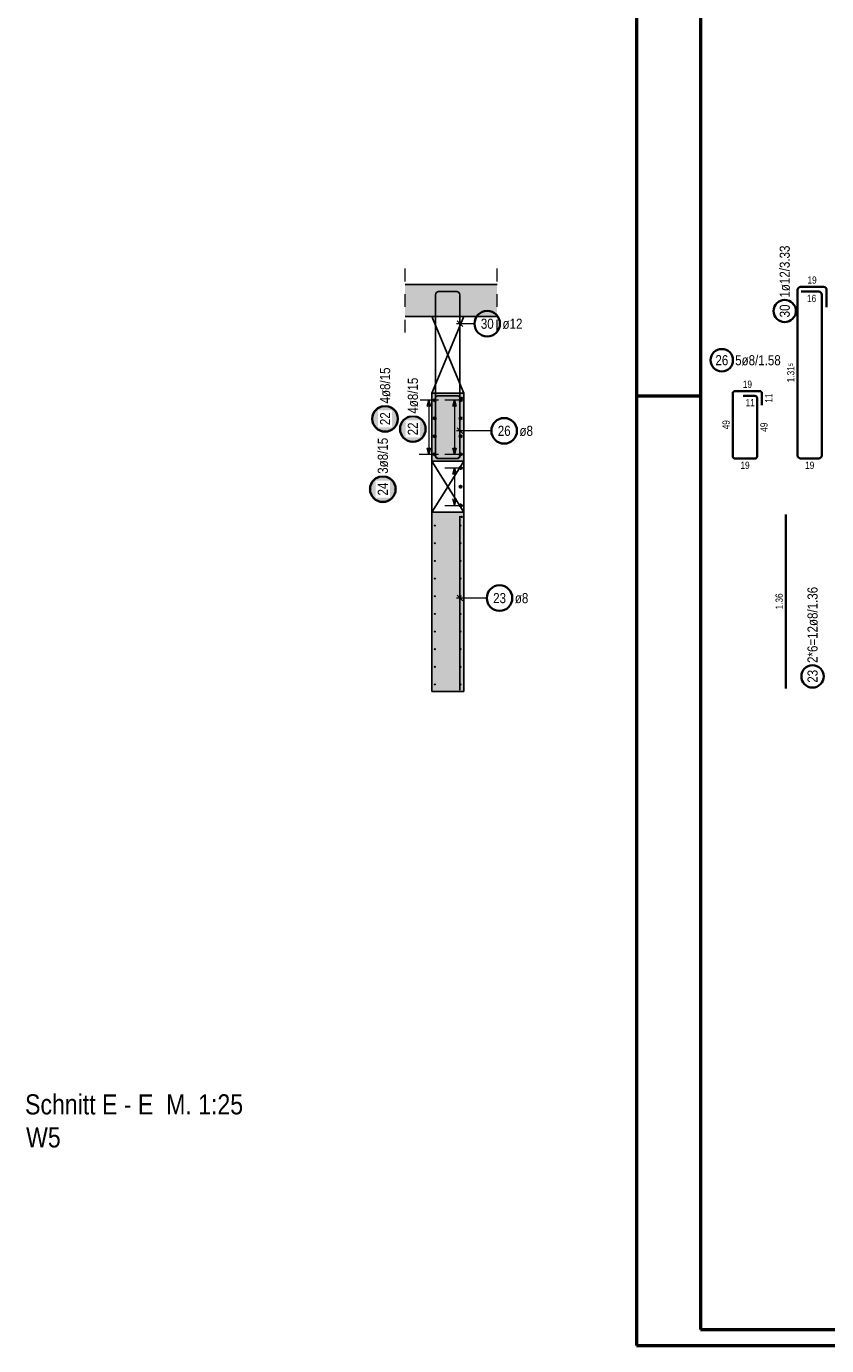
# Model space of a CAD drawing. Header units: millimetres. Extents: x -4.8 to 43.1, y -12 to 21.7.
# Tile 2 of 42: x -4.8 to 1.5, y 0 to 10.3. Entities that reach past the tile are written whole.
import ezdxf

# ---------------------------------------------------------------- set-up
doc = ezdxf.new("R2010")
doc.units = ezdxf.units.MM
doc.linetypes.add('HIDDEN', pattern=[0.375, 0.25, -0.125])
doc.layers.add('Achsen', color=7, linetype='Continuous', lineweight=20)
doc.layers.add('nplo Bewehrung', color=7, linetype='Continuous', lineweight=20)
doc.styles.add('Arial Narrow', font='ARIALN.TTF')

msp = doc.modelspace()

# ---------------------------------------------------------------- hatches: boundary and pattern name
at = {"lineweight": 13, "true_color": 0xd7ffd7}
for points in [[(-1.810285, 8.043928), (-1.091204, 8.043928), (-1.091204, 8.293928), (-1.810285, 8.293928)], [(-1.352389, 6.913934), (-1.352389, 7.443934), (-1.602389, 7.443934), (-1.602389, 6.913934)], [(-1.352389, 5.113928), (-1.352389, 6.513934), (-1.602389, 6.513934), (-1.602389, 5.113928)]]:
    msp.add_hatch(color=254, dxfattribs=at).paths.add_polyline_path(points)
at = {"lineweight": 25, "true_color": 0xffffff}
for points in [[(-1.857125, 7.244612), (-1.857192, 7.248451), (-1.857393, 7.252285), (-1.857728, 7.25611), (-1.858196, 7.259921), (-1.858797, 7.263713), (-1.859529, 7.267482), (-1.860393, 7.271223), (-1.861387, 7.274932), (-1.862509, 7.278604), (-1.863759, 7.282234), (-1.865135, 7.285819), (-1.866635, 7.289353), (-1.868258, 7.292833), (-1.870001, 7.296254), (-1.871863, 7.299612), (-1.87384, 7.302903), (-1.875931, 7.306123), (-1.878134, 7.309268), (-1.880444, 7.312335), (-1.882861, 7.315318), (-1.885379, 7.318216), (-1.887998, 7.321024), (-1.890713, 7.323739), (-1.893521, 7.326358), (-1.896419, 7.328877), (-1.899403, 7.331293), (-1.902469, 7.333604), (-1.905614, 7.335806), (-1.908834, 7.337897), (-1.912125, 7.339875), (-1.915484, 7.341736), (-1.918905, 7.343479), (-1.922384, 7.345102), (-1.925919, 7.346602), (-1.929503, 7.347978), (-1.933134, 7.349228), (-1.936805, 7.350351), (-1.940514, 7.351344), (-1.944255, 7.352208), (-1.948024, 7.352941), (-1.951816, 7.353541), (-1.955627, 7.354009), (-1.959452, 7.354344), (-1.963286, 7.354545), (-1.967125, 7.354612), (-1.970964, 7.354545), (-1.974799, 7.354344), (-1.978624, 7.354009), (-1.982434, 7.353541), (-1.986227, 7.352941), (-1.989996, 7.352208), (-1.993737, 7.351344), (-1.997446, 7.350351), (-2.001117, 7.349228), (-2.004748, 7.347978), (-2.008332, 7.346602), (-2.011866, 7.345102), (-2.015346, 7.343479), (-2.018767, 7.341736), (-2.022125, 7.339875), (-2.025417, 7.337897), (-2.028637, 7.335806), (-2.031782, 7.333604), (-2.034848, 7.331293), (-2.037832, 7.328877), (-2.04073, 7.326358), (-2.043538, 7.323739), (-2.046253, 7.321024), (-2.048871, 7.318216), (-2.05139, 7.315318), (-2.053807, 7.312335), (-2.056117, 7.309268), (-2.05832, 7.306123), (-2.060411, 7.302903), (-2.062388, 7.299612), (-2.06425, 7.296254), (-2.065993, 7.292833), (-2.067615, 7.289353), (-2.069116, 7.285819), (-2.070492, 7.282234), (-2.071742, 7.278604), (-2.072864, 7.274932), (-2.073858, 7.271223), (-2.074722, 7.267482), (-2.075454, 7.263713), (-2.076055, 7.259921), (-2.076523, 7.25611), (-2.076857, 7.252285), (-2.077058, 7.248451), (-2.077125, 7.244612), (-2.077058, 7.240773), (-2.076857, 7.236939), (-2.076523, 7.233114), (-2.076055, 7.229303), (-2.075454, 7.225511), (-2.074722, 7.221742), (-2.073858, 7.218), (-2.072864, 7.214292), (-2.071742, 7.21062), (-2.070492, 7.20699), (-2.069116, 7.203405), (-2.067615, 7.199871), (-2.065993, 7.196391), (-2.06425, 7.19297), (-2.062388, 7.189612), (-2.060411, 7.186321), (-2.05832, 7.183101), (-2.056117, 7.179955), (-2.053807, 7.176889), (-2.05139, 7.173905), (-2.048871, 7.171007), (-2.046253, 7.168199), (-2.043538, 7.165484), (-2.04073, 7.162866), (-2.037832, 7.160347), (-2.034848, 7.157931), (-2.031782, 7.15562), (-2.028637, 7.153418), (-2.025417, 7.151327), (-2.022125, 7.149349), (-2.018767, 7.147488), (-2.015346, 7.145744), (-2.011866, 7.144122), (-2.008332, 7.142622), (-2.004748, 7.141246), (-2.001117, 7.139996), (-1.997446, 7.138873), (-1.993737, 7.137879), (-1.989996, 7.137016), (-1.986227, 7.136283), (-1.982434, 7.135682), (-1.978624, 7.135214), (-1.974799, 7.13488), (-1.970964, 7.134679), (-1.967125, 7.134612), (-1.963286, 7.134679), (-1.959452, 7.13488), (-1.955627, 7.135214), (-1.951816, 7.135682), (-1.948024, 7.136283), (-1.944255, 7.137016), (-1.940514, 7.137879), (-1.936805, 7.138873), (-1.933134, 7.139996), (-1.929503, 7.141246), (-1.925919, 7.142622), (-1.922384, 7.144122), (-1.918905, 7.145744), (-1.915484, 7.147488), (-1.912125, 7.149349), (-1.908834, 7.151327), (-1.905614, 7.153418), (-1.902469, 7.15562), (-1.899403, 7.157931), (-1.896419, 7.160347), (-1.893521, 7.162866), (-1.890713, 7.165484), (-1.887998, 7.168199), (-1.885379, 7.171007), (-1.882861, 7.173905), (-1.880444, 7.176889), (-1.878134, 7.179955), (-1.875931, 7.183101), (-1.87384, 7.186321), (-1.871863, 7.189612), (-1.870001, 7.19297), (-1.868258, 7.196391), (-1.866635, 7.199871), (-1.865135, 7.203405), (-1.863759, 7.20699), (-1.862509, 7.21062), (-1.861387, 7.214292), (-1.860393, 7.218), (-1.859529, 7.221742), (-1.858797, 7.225511), (-1.858196, 7.229303), (-1.857728, 7.233114), (-1.857393, 7.236939)], [(-1.64, 7.165247), (-1.640067, 7.169086), (-1.640268, 7.17292), (-1.640603, 7.176745), (-1.641071, 7.180556), (-1.641671, 7.184348), (-1.642404, 7.188117), (-1.643267, 7.191859), (-1.644261, 7.195567), (-1.645384, 7.199239), (-1.646634, 7.202869), (-1.64801, 7.206454), (-1.64951, 7.209988), (-1.651133, 7.213468), (-1.652876, 7.216889), (-1.654737, 7.220247), (-1.656715, 7.223538), (-1.658806, 7.226758), (-1.661008, 7.229903), (-1.663319, 7.23297), (-1.665735, 7.235954), (-1.668254, 7.238851), (-1.670873, 7.24166), (-1.673588, 7.244374), (-1.676396, 7.246993), (-1.679293, 7.249512), (-1.682277, 7.251928), (-1.685344, 7.254239), (-1.688489, 7.256441), (-1.691709, 7.258532), (-1.695, 7.26051), (-1.698358, 7.262371), (-1.701779, 7.264114), (-1.705259, 7.265737), (-1.708793, 7.267237), (-1.712378, 7.268613), (-1.716008, 7.269863), (-1.71968, 7.270986), (-1.723389, 7.27198), (-1.72713, 7.272843), (-1.730899, 7.273576), (-1.734691, 7.274177), (-1.738502, 7.274645), (-1.742327, 7.274979), (-1.746161, 7.27518), (-1.75, 7.275247), (-1.753839, 7.27518), (-1.757673, 7.274979), (-1.761498, 7.274645), (-1.765309, 7.274177), (-1.769101, 7.273576), (-1.77287, 7.272843), (-1.776611, 7.27198), (-1.78032, 7.270986), (-1.783992, 7.269863), (-1.787622, 7.268613), (-1.791207, 7.267237), (-1.794741, 7.265737), (-1.798221, 7.264114), (-1.801642, 7.262371), (-1.805, 7.26051), (-1.808291, 7.258532), (-1.811511, 7.256441), (-1.814656, 7.254239), (-1.817723, 7.251928), (-1.820707, 7.249512), (-1.823604, 7.246993), (-1.826412, 7.244374), (-1.829127, 7.24166), (-1.831746, 7.238851), (-1.834265, 7.235954), (-1.836681, 7.23297), (-1.838992, 7.229903), (-1.841194, 7.226758), (-1.843285, 7.223538), (-1.845263, 7.220247), (-1.847124, 7.216889), (-1.848867, 7.213468), (-1.85049, 7.209988), (-1.85199, 7.206454), (-1.853366, 7.202869), (-1.854616, 7.199239), (-1.855739, 7.195567), (-1.856733, 7.191859), (-1.857596, 7.188117), (-1.858329, 7.184348), (-1.858929, 7.180556), (-1.859397, 7.176745), (-1.859732, 7.17292), (-1.859933, 7.169086), (-1.86, 7.165247), (-1.859933, 7.161408), (-1.859732, 7.157574), (-1.859397, 7.153749), (-1.858929, 7.149938), (-1.858329, 7.146146), (-1.857596, 7.142377), (-1.856733, 7.138636), (-1.855739, 7.134927), (-1.854616, 7.131255), (-1.853366, 7.127625), (-1.85199, 7.12404), (-1.85049, 7.120506), (-1.848867, 7.117026), (-1.847124, 7.113605), (-1.845263, 7.110247), (-1.843285, 7.106956), (-1.841194, 7.103736), (-1.838992, 7.100591), (-1.836681, 7.097524), (-1.834265, 7.09454), (-1.831746, 7.091643), (-1.829127, 7.088835), (-1.826412, 7.08612), (-1.823604, 7.083501), (-1.820707, 7.080982), (-1.817723, 7.078566), (-1.814656, 7.076255), (-1.811511, 7.074053), (-1.808291, 7.071962), (-1.805, 7.069984), (-1.801642, 7.068123), (-1.798221, 7.06638), (-1.794741, 7.064757), (-1.791207, 7.063257), (-1.787622, 7.061881), (-1.783992, 7.060631), (-1.78032, 7.059508), (-1.776611, 7.058515), (-1.77287, 7.057651), (-1.769101, 7.056918), (-1.765309, 7.056318), (-1.761498, 7.05585), (-1.757673, 7.055515), (-1.753839, 7.055314), (-1.75, 7.055247), (-1.746161, 7.055314), (-1.742327, 7.055515), (-1.738502, 7.05585), (-1.734691, 7.056318), (-1.730899, 7.056918), (-1.72713, 7.057651), (-1.723389, 7.058515), (-1.71968, 7.059508), (-1.716008, 7.060631), (-1.712378, 7.061881), (-1.708793, 7.063257), (-1.705259, 7.064757), (-1.701779, 7.06638), (-1.698358, 7.068123), (-1.695, 7.069984), (-1.691709, 7.071962), (-1.688489, 7.074053), (-1.685344, 7.076255), (-1.682277, 7.078566), (-1.679293, 7.080982), (-1.676396, 7.083501), (-1.673588, 7.08612), (-1.670873, 7.088835), (-1.668254, 7.091643), (-1.665735, 7.09454), (-1.663319, 7.097524), (-1.661008, 7.100591), (-1.658806, 7.103736), (-1.656715, 7.106956), (-1.654737, 7.110247), (-1.652876, 7.113605), (-1.651133, 7.117026), (-1.64951, 7.120506), (-1.64801, 7.12404), (-1.646634, 7.127625), (-1.645384, 7.131255), (-1.644261, 7.134927), (-1.643267, 7.138636), (-1.642404, 7.142377), (-1.641671, 7.146146), (-1.641071, 7.149938), (-1.640603, 7.153749), (-1.640268, 7.157574)], [(-1.87486, 6.694837), (-1.874927, 6.698676), (-1.875128, 6.70251), (-1.875463, 6.706335), (-1.875931, 6.710146), (-1.876531, 6.713938), (-1.877264, 6.717707), (-1.878128, 6.721448), (-1.879121, 6.725157), (-1.880244, 6.728829), (-1.881494, 6.732459), (-1.88287, 6.736044), (-1.88437, 6.739578), (-1.885993, 6.743058), (-1.887736, 6.746479), (-1.889597, 6.749837), (-1.891575, 6.753128), (-1.893666, 6.756348), (-1.895868, 6.759493), (-1.898179, 6.76256), (-1.900595, 6.765544), (-1.903114, 6.768441), (-1.905733, 6.771249), (-1.908448, 6.773964), (-1.911256, 6.776583), (-1.914153, 6.779102), (-1.917137, 6.781518), (-1.920204, 6.783829), (-1.923349, 6.786031), (-1.926569, 6.788122), (-1.92986, 6.7901), (-1.933218, 6.791961), (-1.936639, 6.793704), (-1.940119, 6.795327), (-1.943653, 6.796827), (-1.947238, 6.798203), (-1.950868, 6.799453), (-1.95454, 6.800576), (-1.958249, 6.801569), (-1.96199, 6.802433), (-1.965759, 6.803166), (-1.969551, 6.803766), (-1.973362, 6.804234), (-1.977187, 6.804569), (-1.981021, 6.80477), (-1.98486, 6.804837), (-1.988699, 6.80477), (-1.992533, 6.804569), (-1.996358, 6.804234), (-2.000169, 6.803766), (-2.003961, 6.803166), (-2.00773, 6.802433), (-2.011471, 6.801569), (-2.01518, 6.800576), (-2.018852, 6.799453), (-2.022482, 6.798203), (-2.026067, 6.796827), (-2.029601, 6.795327), (-2.033081, 6.793704), (-2.036502, 6.791961), (-2.03986, 6.7901), (-2.043151, 6.788122), (-2.046371, 6.786031), (-2.049516, 6.783829), (-2.052583, 6.781518), (-2.055567, 6.779102), (-2.058464, 6.776583), (-2.061273, 6.773964), (-2.063987, 6.771249), (-2.066606, 6.768441), (-2.069125, 6.765544), (-2.071541, 6.76256), (-2.073852, 6.759493), (-2.076054, 6.756348), (-2.078145, 6.753128), (-2.080123, 6.749837), (-2.081984, 6.746479), (-2.083727, 6.743058), (-2.08535, 6.739578), (-2.08685, 6.736044), (-2.088226, 6.732459), (-2.089476, 6.728829), (-2.090599, 6.725157), (-2.091593, 6.721448), (-2.092456, 6.717707), (-2.093189, 6.713938), (-2.09379, 6.710146), (-2.094257, 6.706335), (-2.094592, 6.70251), (-2.094793, 6.698676), (-2.09486, 6.694837), (-2.094793, 6.690998), (-2.094592, 6.687164), (-2.094257, 6.683339), (-2.09379, 6.679528), (-2.093189, 6.675736), (-2.092456, 6.671967), (-2.091593, 6.668226), (-2.090599, 6.664517), (-2.089476, 6.660845), (-2.088226, 6.657215), (-2.08685, 6.65363), (-2.08535, 6.650096), (-2.083727, 6.646616), (-2.081984, 6.643195), (-2.080123, 6.639837), (-2.078145, 6.636546), (-2.076054, 6.633326), (-2.073852, 6.630181), (-2.071541, 6.627114), (-2.069125, 6.62413), (-2.066606, 6.621233), (-2.063987, 6.618425), (-2.061273, 6.61571), (-2.058464, 6.613091), (-2.055567, 6.610572), (-2.052583, 6.608156), (-2.049516, 6.605845), (-2.046371, 6.603643), (-2.043151, 6.601552), (-2.03986, 6.599574), (-2.036502, 6.597713), (-2.033081, 6.59597), (-2.029601, 6.594347), (-2.026067, 6.592847), (-2.022482, 6.591471), (-2.018852, 6.590221), (-2.01518, 6.589098), (-2.011471, 6.588104), (-2.00773, 6.587241), (-2.003961, 6.586508), (-2.000169, 6.585907), (-1.996358, 6.58544), (-1.992533, 6.585105), (-1.988699, 6.584904), (-1.98486, 6.584837), (-1.981021, 6.584904), (-1.977187, 6.585105), (-1.973362, 6.58544), (-1.969551, 6.585907), (-1.965759, 6.586508), (-1.96199, 6.587241), (-1.958249, 6.588104), (-1.95454, 6.589098), (-1.950868, 6.590221), (-1.947238, 6.591471), (-1.943653, 6.592847), (-1.940119, 6.594347), (-1.936639, 6.59597), (-1.933218, 6.597713), (-1.92986, 6.599574), (-1.926569, 6.601552), (-1.923349, 6.603643), (-1.920204, 6.605845), (-1.917137, 6.608156), (-1.914153, 6.610572), (-1.911256, 6.613091), (-1.908448, 6.61571), (-1.905733, 6.618425), (-1.903114, 6.621233), (-1.900595, 6.62413), (-1.898179, 6.627114), (-1.895868, 6.630181), (-1.893666, 6.633326), (-1.891575, 6.636546), (-1.889597, 6.639837), (-1.887736, 6.643195), (-1.885993, 6.646616), (-1.88437, 6.650096), (-1.88287, 6.65363), (-1.881494, 6.657215), (-1.880244, 6.660845), (-1.879121, 6.664517), (-1.878128, 6.668226), (-1.877264, 6.671967), (-1.876531, 6.675736), (-1.875931, 6.679528), (-1.875463, 6.683339), (-1.875128, 6.687164)]]:
    msp.add_hatch(color=7, dxfattribs=at).paths.add_polyline_path(points)

# ---------------------------------------------------------------- linework, layer by layer
at = {"color": 4, "linetype": 'Continuous', "lineweight": 50}
for p, q in [((0, 21.025), (0, 0)), ((0.5, 20.9), (0.5, 0.125)), ((0.5, 0.125), (29.6, 0.125)), ((0, 0), (29.725, 0))]:
    msp.add_line(p, q, dxfattribs=at)
at = {"color": 5, "linetype": 'HIDDEN', "lineweight": 18, "ltscale": 0.25}
for p, q in [((-1.810285, 7.918928), (-1.810285, 8.418928)), ((-1.091204, 7.918928), (-1.091204, 8.418928))]:
    msp.add_line(p, q, dxfattribs=at)
at = {"color": 3, "linetype": 'Continuous', "lineweight": 25}
for p, q in [((-1.091204, 8.293928), (-1.810285, 8.293928)), ((-1.572389, 6.957934), (-1.572389, 8.214934)), ((-1.548389, 8.238934), (-1.406439, 8.238934)), ((-1.542439, 8.238934), (-1.406439, 8.238934)), ((-1.382439, 8.214934), (-1.382439, 6.957934)), ((-1.382439, 8.214934), (-1.382439, 8.078934)), ((-1.091204, 8.043928), (-1.810285, 8.043928)), ((-1.404536, 8.010087), (-1.360342, 7.965892)), ((-1.602389, 6.913934), (-1.602389, 7.443934)), ((-1.352389, 7.443934), (-1.602389, 7.443934)), ((-1.352389, 6.913934), (-1.352389, 7.443934)), ((-1.625, 7.389934), (-1.638397, 7.339934)), ((-1.611603, 7.339934), (-1.625, 7.389934)), ((-1.572389, 6.949934), (-1.572389, 7.407934)), ((-1.556389, 7.423934), (-1.398389, 7.423934)), ((-1.492389, 7.423934), (-1.398389, 7.423934)), ((-1.425, 7.389934), (-1.438397, 7.339934)), ((-1.411603, 7.339934), (-1.425, 7.389934)), ((-1.382389, 7.407934), (-1.382389, 6.949934)), ((-1.382389, 7.407934), (-1.382389, 7.313934)), ((-1.404486, 7.172823), (-1.360292, 7.128629)), ((-1.638397, 7.017935), (-1.625, 6.967935)), ((-1.625, 6.967935), (-1.611603, 7.017935)), ((-1.438397, 7.017935), (-1.425, 6.967935)), ((-1.425, 6.967935), (-1.411603, 7.017935)), ((-1.602389, 6.513934), (-1.602389, 6.913934)), ((-1.352389, 6.913934), (-1.602389, 6.913934)), ((-1.398389, 6.933934), (-1.556389, 6.933934)), ((-1.406439, 6.933934), (-1.548389, 6.933934)), ((-1.352389, 6.513934), (-1.352389, 6.913934)), ((-1.425, 6.859934), (-1.438397, 6.809934)), ((-1.411603, 6.809934), (-1.425, 6.859934)), ((-1.438397, 6.617935), (-1.425, 6.567935)), ((-1.425, 6.567935), (-1.411603, 6.617935)), ((-1.602389, 5.113928), (-1.602389, 6.513934)), ((-1.352389, 6.513934), (-1.602389, 6.513934)), ((-1.352389, 5.113928), (-1.352389, 6.513934)), ((-1.382438, 6.483933), (-1.38239, 5.123927)), ((-1.404513, 5.8654), (-1.360317, 5.821207)), ((-1.352389, 5.113928), (-1.602389, 5.113928))]:
    msp.add_line(p, q, dxfattribs=at)
at = {"color": 2, "linetype": 'Continuous', "lineweight": 35}
for p, q in [((1.257856, 6.957928), (1.257856, 8.252428)), ((1.281856, 8.276428), (1.461306, 8.276428)), ((1.485306, 8.252428), (1.485306, 8.116428)), ((1.287806, 8.238928), (1.423806, 8.238928)), ((1.447806, 8.214928), (1.447806, 6.957928)), ((0.752163, 6.949928), (0.752163, 7.445428)), ((0.768163, 7.461428), (0.963663, 7.461428)), ((0.979663, 7.445428), (0.979663, 7.351428)), ((0.832163, 7.423928), (0.926163, 7.423928)), ((0.942163, 7.407928), (0.942163, 6.949928)), ((0.926163, 6.933928), (0.768163, 6.933928)), ((1.423806, 6.933928), (1.281856, 6.933928)), ((1.167359, 6.496427), (1.167407, 5.136421))]:
    msp.add_line(p, q, dxfattribs=at)
at = {"color": 5, "linetype": 'Continuous', "lineweight": 18}
for p, q in [((-1.268644, 7.987989), (-1.407439, 7.987989)), ((-1.55, 7.389934), (-1.7, 7.389934)), ((-1.625, 7.389934), (-1.625, 6.967935)), ((-1.35, 7.389934), (-1.5, 7.389934)), ((-1.425, 7.389934), (-1.425, 6.967935)), ((-1.136142, 7.150726), (-1.407389, 7.150726)), ((-1.7, 6.967935), (-1.55, 6.967935)), ((-1.5, 6.967935), (-1.35, 6.967935)), ((-1.35, 6.859934), (-1.5, 6.859934)), ((-1.425, 6.859934), (-1.425, 6.567935)), ((-1.5, 6.567935), (-1.35, 6.567935)), ((-1.172176, 5.843311), (-1.407415, 5.843303))]:
    msp.add_line(p, q, dxfattribs=at)
at = {"color": 4, "linetype": 'Continuous', "lineweight": 50, "ltscale": 4}
msp.add_line((0, 7.425), (0.5, 7.425), dxfattribs=at)
at = {"color": 2, "linetype": 'Continuous', "lineweight": 35}
for centre, radius in [((1.157827, 8.087329), 0.0875), ((-1.168644, 7.987989), 0.1), ((0.665559, 7.702655), 0.0875), ((-1.967125, 7.244612), 0.1), ((-1.75, 7.165247), 0.1), ((-1.036142, 7.150726), 0.1), ((-1.98486, 6.694837), 0.1), ((-1.072176, 5.843315), 0.1), ((1.375501, 5.231329), 0.0875)]:
    msp.add_circle(centre, radius, dxfattribs=at)
at = {"color": 4, "linetype": 'Continuous', "lineweight": 50}
for centre, radius in [((-1.578382, 7.389934), 0.004), ((-1.578382, 7.389934), 0.004), ((-1.578382, 7.389934), 0.0036), ((-1.578382, 7.389934), 0.0028), ((-1.578382, 7.389934), 0.002), ((-1.578382, 7.389934), 0.0012), ((-1.578382, 7.389934), 0.0004), ((-1.376397, 7.389934), 0.004), ((-1.376397, 7.389934), 0.004), ((-1.376397, 7.389934), 0.0036), ((-1.376397, 7.389934), 0.0028), ((-1.376397, 7.389934), 0.002), ((-1.376397, 7.389934), 0.0012), ((-1.376397, 7.389934), 0.0004), ((-1.578382, 7.249268), 0.004), ((-1.578382, 7.249268), 0.004), ((-1.578382, 7.249268), 0.0036), ((-1.578382, 7.249268), 0.0028), ((-1.578382, 7.249268), 0.002), ((-1.578382, 7.249268), 0.0012), ((-1.578382, 7.249268), 0.0004), ((-1.376397, 7.249268), 0.004), ((-1.376397, 7.249268), 0.004), ((-1.376397, 7.249268), 0.0036), ((-1.376397, 7.249268), 0.0028), ((-1.376397, 7.249268), 0.002), ((-1.376397, 7.249268), 0.0012), ((-1.376397, 7.249268), 0.0004), ((-1.578382, 7.108601), 0.004), ((-1.578382, 7.108601), 0.004), ((-1.578382, 7.108601), 0.0036), ((-1.578382, 7.108601), 0.0028), ((-1.578382, 7.108601), 0.002), ((-1.578382, 7.108601), 0.0012), ((-1.578382, 7.108601), 0.0004), ((-1.376397, 7.108601), 0.004), ((-1.376397, 7.108601), 0.004), ((-1.376397, 7.108601), 0.0036), ((-1.376397, 7.108601), 0.0028), ((-1.376397, 7.108601), 0.002), ((-1.376397, 7.108601), 0.0012), ((-1.376397, 7.108601), 0.0004), ((-1.578382, 6.967935), 0.004), ((-1.578382, 6.967935), 0.004), ((-1.578382, 6.967935), 0.0036), ((-1.578382, 6.967935), 0.0028), ((-1.578382, 6.967935), 0.002), ((-1.578382, 6.967935), 0.0012), ((-1.578382, 6.967935), 0.0004), ((-1.376397, 6.967935), 0.004), ((-1.376397, 6.967935), 0.004), ((-1.376397, 6.967935), 0.0036), ((-1.376397, 6.967935), 0.0028), ((-1.376397, 6.967935), 0.002), ((-1.376397, 6.967935), 0.0012), ((-1.376397, 6.967935), 0.0004), ((-1.376389, 6.859934), 0.004), ((-1.376389, 6.859934), 0.004), ((-1.376389, 6.859934), 0.0036), ((-1.376389, 6.859934), 0.0028), ((-1.376389, 6.859934), 0.002), ((-1.376389, 6.859934), 0.0012), ((-1.376389, 6.859934), 0.0004), ((-1.376389, 6.713935), 0.004), ((-1.376389, 6.713935), 0.004), ((-1.376389, 6.713935), 0.0036), ((-1.376389, 6.713935), 0.0028), ((-1.376389, 6.713935), 0.002), ((-1.376389, 6.713935), 0.0012), ((-1.376389, 6.713935), 0.0004), ((-1.376389, 6.567935), 0.004), ((-1.376389, 6.567935), 0.004), ((-1.376389, 6.567935), 0.0036), ((-1.376389, 6.567935), 0.0028), ((-1.376389, 6.567935), 0.002), ((-1.376389, 6.567935), 0.0012), ((-1.376389, 6.567935), 0.0004)]:
    msp.add_circle(centre, radius, dxfattribs=at)
at = {"color": 2, "linetype": 'Continuous', "lineweight": 35}
for centre, radius, start, end in [((1.281856, 8.252428), 0.024, 90, 180), ((1.461306, 8.252428), 0.024, 0, 90), ((1.423806, 8.214928), 0.024, 0, 90), ((0.768163, 7.445428), 0.016, 90, 180), ((0.963663, 7.445428), 0.016, 0, 90), ((0.926163, 7.407928), 0.016, 0, 90), ((0.768163, 6.949928), 0.016, 180, 270), ((0.926163, 6.949928), 0.016, 270, 0), ((1.281856, 6.957928), 0.024, 180, 270), ((1.423806, 6.957928), 0.024, 270, 0)]:
    msp.add_arc(centre, radius, start, end, dxfattribs=at)
at = {"color": 3, "linetype": 'Continuous', "lineweight": 25}
for centre, radius, start, end in [((-1.548389, 8.214934), 0.024, 90, 180), ((-1.406439, 8.214934), 0.024, 0, 90), ((-1.406439, 8.214934), 0.024, 0, 90), ((-1.556389, 7.407934), 0.016, 90, 180), ((-1.398389, 7.407934), 0.016, 0, 90), ((-1.398389, 7.407934), 0.016, 0, 90), ((-1.548389, 6.957934), 0.024, 180, 270), ((-1.556389, 6.949934), 0.016, 180, 270), ((-1.406439, 6.957934), 0.024, 270, 0), ((-1.398389, 6.949934), 0.016, 270, 0)]:
    msp.add_arc(centre, radius, start, end, dxfattribs=at)
at = {"layer": 'Achsen', "color": 3, "linetype": 'Continuous', "lineweight": 25}
for p, q in [((-1.352439, 7.443934), (-1.602389, 8.043934)), ((-1.477414, 7.743934), (-1.352439, 8.043934)), ((-1.602389, 7.443934), (-1.477414, 7.743934)), ((-1.352439, 6.513934), (-1.602389, 6.913934)), ((-1.477414, 6.713934), (-1.352439, 6.913934)), ((-1.602389, 6.513934), (-1.477414, 6.713934))]:
    msp.add_line(p, q, dxfattribs=at)
at = {"layer": 'nplo Bewehrung', "color": 9, "linetype": 'Continuous', "lineweight": 0}
for centre, radius in [((-1.368389, 7.407934), 0.006), ((-1.368389, 7.407934), 0.006), ((-1.57835, 6.409934), 0.004), ((-1.57835, 6.409934), 0.004), ((-1.376429, 6.409934), 0.004), ((-1.376429, 6.409934), 0.004), ((-1.368389, 6.477934), 0.006), ((-1.368389, 6.477934), 0.006), ((-1.57835, 6.271934), 0.004), ((-1.57835, 6.271934), 0.004), ((-1.376429, 6.271934), 0.004), ((-1.376429, 6.271934), 0.004), ((-1.57835, 6.133934), 0.004), ((-1.57835, 6.133934), 0.004), ((-1.376429, 6.133934), 0.004), ((-1.376429, 6.133934), 0.004), ((-1.57835, 5.995934), 0.004), ((-1.57835, 5.995934), 0.004), ((-1.376429, 5.995934), 0.004), ((-1.376429, 5.995934), 0.004), ((-1.57835, 5.857934), 0.004), ((-1.57835, 5.857934), 0.004), ((-1.376429, 5.857934), 0.004), ((-1.376429, 5.857934), 0.004), ((-1.57835, 5.719934), 0.004), ((-1.57835, 5.719934), 0.004), ((-1.376429, 5.719934), 0.004), ((-1.376429, 5.719934), 0.004), ((-1.57835, 5.581934), 0.004), ((-1.57835, 5.581934), 0.004), ((-1.376429, 5.581934), 0.004), ((-1.376429, 5.581934), 0.004), ((-1.57835, 5.443934), 0.004), ((-1.57835, 5.443934), 0.004), ((-1.376429, 5.443934), 0.004), ((-1.376429, 5.443934), 0.004), ((-1.57835, 5.305934), 0.004), ((-1.57835, 5.305934), 0.004), ((-1.376429, 5.305934), 0.004), ((-1.376429, 5.305934), 0.004), ((-1.57835, 5.167934), 0.004), ((-1.57835, 5.167934), 0.004), ((-1.376429, 5.167934), 0.004), ((-1.376429, 5.167934), 0.004)]:
    msp.add_circle(centre, radius, dxfattribs=at)

# ---------------------------------------------------------------- texts
at = {"color": 1, "lineweight": 70, "style": 'Arial Narrow'}
for s, p in [('Schnitt E - E  M. 1:25', (-4.782439, 1.807078)), ('W5', (-4.774316, 1.549208))]:
    msp.add_text(s, height=0.1575, dxfattribs=at).set_placement(p)
at = {"color": 2, "lineweight": 35, "char_height": 0.07875, "attachment_point": 1, "rotation": 90, "line_spacing_factor": 0.9, "style": 'Arial Narrow'}
for s, insert in [('1ø12/3.33', (1.118452, 8.192329)), ('30', (1.118452, 8.037716)), ('2*6=12ø8/1.36', (1.336126, 5.336329)), ('23', (1.336126, 5.181717))]:
    msp.add_mtext(s, dxfattribs=dict(at, insert=insert))
at = {"color": 3, "lineweight": 25, "char_height": 0.05625, "attachment_point": 1, "line_spacing_factor": 0.9, "style": 'Arial Narrow'}
for s, insert in [('19', (1.336143, 8.357678)), ('16', (1.332369, 8.213928)), ('19', (0.830475, 7.542678)), ('11', (0.851725, 7.398928)), ('19', (0.811725, 6.908928)), ('19', (1.317393, 6.908928))]:
    msp.add_mtext(s, dxfattribs=dict(at, insert=insert))
at = {"color": 2, "lineweight": 35, "char_height": 0.07875, "attachment_point": 1, "line_spacing_factor": 0.9, "style": 'Arial Narrow'}
for s, insert in [('30', (-1.218257, 8.027364)), ('ø12', (-1.048644, 8.027364)), ('26', (0.615946, 7.74203)), ('5ø8/1.58', (0.770559, 7.74203)), ('26', (-1.085754, 7.190101)), ('ø8', (-0.916142, 7.190101)), ('23', (-1.121789, 5.88269)), ('ø8', (-0.952176, 5.88269))]:
    msp.add_mtext(s, dxfattribs=dict(at, insert=insert))
at = {"color": 3, "lineweight": 25, "char_height": 0.05625, "attachment_point": 1, "line_spacing_factor": 0.9, "style": 'Arial Narrow'}
for s, insert, rotation in [('1.31{\\A1;\\H.6x;\\S5;}', (1.176606, 7.530014), 90), ('11', (1.004663, 7.370991), 90), ('49', (0.670913, 7.162241), 90), ('49', (0.967163, 7.143491), 90), ('1.36', (1.086135, 5.754546), 90.0020233)]:
    msp.add_mtext(s, dxfattribs=dict(at, insert=insert, rotation=rotation))

# ---------------------------------------------------------------- next in the draw order: texts
at = {"color": 2, "lineweight": 35, "char_height": 0.07875, "attachment_point": 1, "rotation": 90, "line_spacing_factor": 0.9, "style": 'Arial Narrow', "bg_fill": 3, "box_fill_scale": 1.2, "bg_fill_color": 256, "bg_fill_true_color": 13158600, "bg_fill_transparency": 0}
for s, insert in [('4ø8/15', (-2.0065, 7.364612)), ('4ø8/15', (-1.789375, 7.285247)), ('22', (-2.0065, 7.194999)), ('22', (-1.789375, 7.115635)), ('24', (-2.024235, 6.645224))]:
    msp.add_mtext(s, dxfattribs=dict(at, insert=insert))

# ---------------------------------------------------------------- next in the draw order: texts
at = {"color": 2, "lineweight": 35, "insert": (-2.024235, 6.814837), "char_height": 0.07875, "attachment_point": 1, "rotation": 90, "line_spacing_factor": 0.9, "style": 'Arial Narrow', "bg_fill": 3, "box_fill_scale": 1.2, "bg_fill_color": 256, "bg_fill_true_color": 13158600, "bg_fill_transparency": 0}
msp.add_mtext('3ø8/15', dxfattribs=at)

doc.saveas('drawing.dxf')
